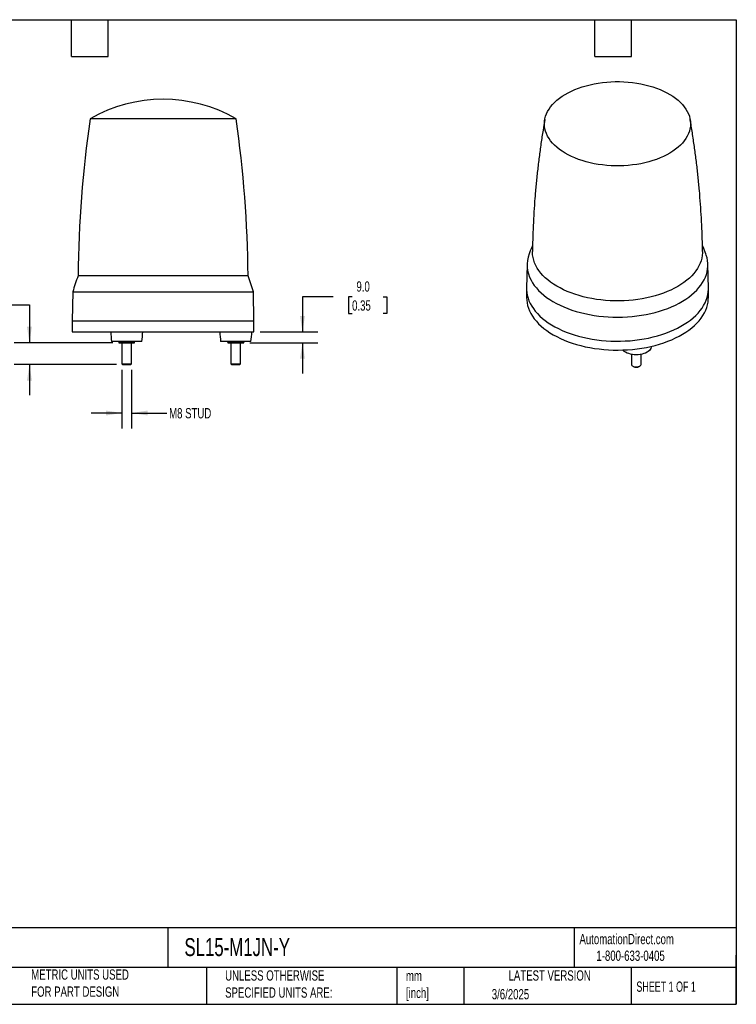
# Model space of a CAD drawing. Header units: millimetres. Extents: x 25 to 1092, y 25 to 838.
# Tile 2 of 2: x 501 to 1092, y 25 to 838. Entities that reach past the tile are written whole.
import ezdxf

# ---------------------------------------------------------------- set-up
doc = ezdxf.new("R2010")
doc.units = ezdxf.units.MM
doc.header["$LTSCALE"] = 4
doc.linetypes.add('SLD-Solid', pattern=[0])
doc.layers.add('DIMENSIONS', color=140, linetype='SLD-Solid', lineweight=25)
doc.layers.add('TEXT', color=140, linetype='SLD-Solid', lineweight=25)
doc.styles.add('SLDTEXTSTYLE0', font='TXT', dxfattribs={"width": 0.7})
doc.styles.add('SLDTEXTSTYLE1', font='TXT', dxfattribs={"width": 0.65})
doc.dimstyles.new('SLDDIMSTYLE1', dxfattribs={"dimtxt": 8.632031, "dimasz": 13.208, "dimexe": 0, "dimexo": 0.0625, "dimgap": 2.158008, "dimtad": 0, "dimtih": 1, "dimtoh": 1, "dimrnd": 1e-09, "dimzin": 12, "dimdsep": 46, "dimtxsty": 'SLDTEXTSTYLE0', "dimsah": 1, "dimcen": 0.09, "dimadec": 0, "dimazin": 3, "dimtfac": 1, "dimtmove": 0, "dimatfit": 0, "dimfxl": 0, "dimfrac": 2, "dimtolj": 1, "dimtzin": 12, "dimarcsym": 0})
doc.dimstyles.new('SLDDIMSTYLE2', dxfattribs={"dimtxt": 8.632031, "dimasz": 13.208, "dimexe": 0, "dimexo": 0.0625, "dimgap": 2.158008, "dimtad": 0, "dimtih": 1, "dimtoh": 1, "dimrnd": 1e-09, "dimzin": 4, "dimdsep": 46, "dimtxsty": 'SLDTEXTSTYLE0', "dimsah": 1, "dimcen": 0.09, "dimadec": 0, "dimazin": 1, "dimtfac": 1, "dimtmove": 0, "dimatfit": 0, "dimfxl": 0, "dimfrac": 2, "dimtolj": 1, "dimtzin": 12, "dimarcsym": 0})

# ---------------------------------------------------------------- blocks, each defined once
blk = doc.blocks.new('_D_2')
at = {"layer": 'DIMENSIONS'}
for p, q in [((585.24, 549.12), (585.24, 500.81)), ((593.24, 549.12), (593.24, 500.81)), ((585.24, 513.51), (559.84, 513.51)), ((593.24, 513.51), (622.28, 513.51))]:
    blk.add_line(p, q, dxfattribs=at)
for points in [[(585.24, 513.51), (572.03, 515.54), (572.03, 511.47)], [(593.24, 513.51), (606.44, 511.47), (606.44, 515.54)]]:
    blk.add_solid(points, dxfattribs=at)
at = {"layer": 'DIMENSIONS', "insert": (624.21, 517.56), "char_height": 8.467, "attachment_point": 1, "style": 'SLDTEXTSTYLE0'}
blk.add_mtext('M8 STUD', dxfattribs=at)
blk = doc.blocks.new('_D_3')
at = {"layer": 'DIMENSIONS'}
for p, q in [((442.35, 602.71), (439.45, 602.71)), ((439.45, 602.71), (439.45, 589)), ((468, 602.71), (470.9, 602.71)), ((470.9, 602.71), (470.9, 589)), ((483.56, 602.71), (508.96, 602.71)), ((508.96, 602.71), (508.96, 571.51)), ((439.45, 589), (442.35, 589)), ((470.9, 589), (468, 589)), ((577.66, 571.51), (496.26, 571.51)), ((580.85, 553.51), (496.26, 553.51)), ((508.96, 553.51), (508.96, 528.11))]:
    blk.add_line(p, q, dxfattribs=at)
for points in [[(508.96, 571.51), (510.99, 584.71), (506.93, 584.71)], [(508.96, 553.51), (506.93, 540.3), (510.99, 540.3)]]:
    blk.add_solid(points, dxfattribs=at)
at = {"layer": 'DIMENSIONS', "char_height": 8.467, "attachment_point": 1, "style": 'SLDTEXTSTYLE0'}
for s, insert in [('18.0', (442.35, 615.56)), ('0.71', (442.35, 599.91))]:
    blk.add_mtext(s, dxfattribs=dict(at, insert=insert))
blk = doc.blocks.new('_D_4')
at = {"layer": 'DIMENSIONS'}
for p, q in [((759.64, 609.31), (734.24, 609.31)), ((734.24, 609.31), (734.24, 580.51)), ((775.19, 609.31), (772.3, 609.31)), ((772.3, 609.31), (772.3, 595.59)), ((800.85, 609.31), (803.74, 609.31)), ((803.74, 609.31), (803.74, 595.59)), ((772.3, 595.59), (775.19, 595.59)), ((803.74, 595.59), (800.85, 595.59)), ((699.32, 580.51), (746.94, 580.51)), ((690.82, 571.51), (746.94, 571.51)), ((734.24, 571.51), (734.24, 546.11))]:
    blk.add_line(p, q, dxfattribs=at)
for points in [[(734.24, 580.51), (736.27, 593.71), (732.2, 593.71)], [(734.24, 571.51), (732.2, 558.3), (736.27, 558.3)]]:
    blk.add_solid(points, dxfattribs=at)
at = {"layer": 'DIMENSIONS', "char_height": 8.467, "attachment_point": 1, "style": 'SLDTEXTSTYLE0'}
for s, insert in [('9.0', (778.78, 622.16)), ('0.35', (775.19, 606.51))]:
    blk.add_mtext(s, dxfattribs=dict(at, insert=insert))

msp = doc.modelspace()

# ---------------------------------------------------------------- linework, layer by layer
for p, q in [((679.482742, 756.286727), (558.989432, 756.286727)), ((919.583083, 636.232648), (919.164194, 616.638653)), ((1069.152771, 616.638653), (1068.733882, 636.232648)), ((586.279613, 626.832226), (549.071281, 626.832226)), ((689.400893, 626.832226), (586.279613, 626.832226)), ((544.655009, 613.506475), (544.236087, 589.506475)), ((544.655009, 613.506475), (693.817165, 613.506475)), ((694.236087, 589.506475), (693.817165, 613.506475)), ((919.158482, 616.104347), (919.158482, 608.75548)), ((1069.158482, 608.75548), (1069.158482, 616.104347)), ((544.236087, 589.506475), (544.236087, 580.506475)), ((544.236087, 589.506475), (694.236087, 589.506475)), ((694.236087, 580.506475), (694.236087, 589.506475)), ((544.236087, 580.506475), (694.236087, 580.506475)), ((582.986087, 572.506475), (576.736087, 572.506475)), ((582.736087, 572.506475), (582.736087, 572.087032)), ((601.736087, 572.506475), (582.986087, 572.506475)), ((585.236087, 571.506475), (585.236087, 554.196975)), ((589.236087, 572.506475), (589.236087, 572.087032)), ((593.236087, 554.196975), (593.236087, 571.506475)), ((595.736087, 572.087032), (595.736087, 572.506475)), ((691.736087, 572.506475), (666.736087, 572.506475)), ((672.736087, 572.087032), (672.736087, 572.506475)), ((675.236087, 571.506475), (675.236087, 554.196975)), ((679.236087, 572.506475), (679.236087, 572.087032)), ((683.236087, 554.196975), (683.236087, 571.506475)), ((685.736087, 572.506475), (685.736087, 572.087032)), ((1005.687625, 561.929471), (1005.687625, 553.815673)), ((1013.687625, 553.815673), (1013.687625, 561.929471)), ((1022.131523, 568.103911), (1022.20035, 568.621025)), ((585.236087, 554.196975), (585.926587, 553.506475)), ((585.236087, 554.196975), (593.236087, 554.196975)), ((585.926587, 553.506475), (592.545587, 553.506475)), ((592.545587, 553.506475), (593.236087, 554.196975)), ((675.236087, 554.196975), (675.926587, 553.506475)), ((675.236087, 554.196975), (683.236087, 554.196975)), ((675.926587, 553.506475), (682.545587, 553.506475)), ((682.545587, 553.506475), (683.236087, 554.196975)), ((1006.858738, 552.183122), (1007.347075, 551.90112)), ((1012.028175, 551.90112), (1012.516512, 552.183122))]:
    msp.add_line(p, q)
at = {"flags": 128}
for points in [[(936.539745, 742.127283), (935.598337, 744.115623), (934.862623, 746.132666), (934.335188, 748.171328), (934.017885, 750.224446), (933.911827, 752.284811), (934.017388, 754.345184), (934.334197, 756.398328), (934.861141, 758.437031), (935.596369, 760.454134), (936.537299, 762.44255), (937.680625, 764.395294), (939.022331, 766.305509), (940.557706, 768.166484), (942.281355, 769.971683), (944.187224, 771.714764), (946.268619, 773.389606), (948.518229, 774.990324), (950.928152, 776.511297), (953.489924, 777.947183), (956.194545, 779.292936), (959.032515, 780.543831), (961.993867, 781.695474), (965.068199, 782.74382), (968.244711, 783.685185), (971.512246, 784.516264), (974.859327, 785.234137), (978.274197, 785.836283), (981.744861, 786.320587), (985.259128, 786.685347), (988.804654, 786.929283), (992.368987, 787.051537), (995.939604, 787.05168), (999.503966, 786.929712), (1003.049551, 786.686061), (1006.563906, 786.321583), (1010.034687, 785.837558), (1013.449702, 785.235686), (1016.796955, 784.518081), (1020.064691, 783.687265), (1023.241429, 782.746154), (1026.316013, 781.698056), (1029.277643, 780.546651), (1032.115915, 779.295984), (1034.82086, 777.950447), (1037.382977, 776.514768), (1039.793267, 774.993988), (1042.043262, 773.39345), (1044.125061, 771.718776), (1046.03135, 769.975847), (1047.755434, 768.170787), (1049.291256, 766.309935), (1050.633423, 764.399828), (1051.777219, 762.447175), (1052.718628, 760.458835), (1053.454342, 758.441791), (1053.981777, 756.40313), (1054.29908, 754.350011), (1054.405138, 752.289647), (1054.299577, 750.229274), (1053.982768, 748.17613), (1053.455824, 746.137426), (1052.720596, 744.120324), (1051.779666, 742.131908), (1050.63634, 740.179163), (1049.294634, 738.268949), (1047.759259, 736.407973), (1046.03561, 734.602775), (1044.129741, 732.859693), (1042.048346, 731.184852), (1039.798736, 729.584133), (1037.388813, 728.06316), (1034.827041, 726.627275), (1032.12242, 725.281521), (1029.28445, 724.030626), (1026.323098, 722.878984), (1023.248766, 721.830638), (1020.072254, 720.889273), (1016.804719, 720.058194), (1013.457638, 719.340321), (1010.042768, 718.738175), (1006.572104, 718.253871), (1003.057837, 717.889111), (999.51231, 717.645175), (995.947978, 717.522921), (992.377361, 717.522777), (988.812999, 717.644746), (985.267414, 717.888397), (981.753059, 718.252875), (978.282278, 718.7369), (974.867263, 719.338772), (971.520009, 720.056376), (968.252274, 720.887193), (965.075535, 721.828303), (962.000952, 722.876402), (959.039322, 724.027807), (956.20105, 725.278474), (953.496105, 726.624011), (950.933988, 728.05969), (948.523698, 729.58047), (946.273703, 731.181008), (944.191904, 732.855682), (942.285615, 734.598611), (940.561531, 736.403671), (939.025709, 738.264523), (937.683542, 740.17463), (936.539745, 742.127283)], [(922.83058, 623.124035), (924.091218, 620.950347), (925.550469, 618.818471), (927.204197, 616.734452), (929.047714, 614.704196), (931.075795, 612.733459), (933.282691, 610.827827), (935.662145, 608.992702), (938.207414, 607.233285), (940.911282, 605.554564), (943.766085, 603.961297), (946.763731, 602.458001), (949.895722, 601.048936), (953.153181, 599.738098), (956.526874, 598.529201), (960.007238, 597.425672), (963.584407, 596.43064), (967.248242, 595.546925), (970.988357, 594.777033), (974.79415, 594.123144), (978.654833, 593.587113), (982.559464, 593.17046), (986.496972, 592.874365), (990.456199, 592.699668), (994.425919, 592.646863), (998.394882, 592.716102), (1002.351836, 592.907186), (1006.285565, 593.219575), (1010.184919, 593.652383), (1014.038844, 594.204384), (1017.836416, 594.874012), (1021.56687, 595.65937), (1025.219632, 596.55823), (1028.784348, 597.568047), (1032.250913, 598.685956), (1035.609501, 599.908789), (1038.850592, 601.23308), (1041.964998, 602.655075), (1044.943891, 604.170743), (1047.778828, 605.775788), (1050.461771, 607.465661), (1052.985117, 609.23557), (1055.341713, 611.080499), (1057.524878, 612.995219), (1059.528424, 614.974302), (1061.346672, 617.012138), (1062.974467, 619.10295), (1064.407197, 621.240812), (1065.640798, 623.419664), (1066.671776, 625.63333), (1067.497206, 627.875535), (1068.11475, 630.139923), (1068.522657, 632.420075), (1068.71977, 634.709528), (1068.705532, 637.001792), (1068.479981, 639.290371), (1068.043759, 641.568775), (1067.3981, 643.830548), (1066.97775, 645.004288)], [(1014.655255, 607.843878), (1010.960158, 607.255518), (1007.214919, 606.784525), (1003.430714, 606.432304), (999.618838, 606.199906), (995.790665, 606.088026), (991.957621, 606.096996), (988.131146, 606.226791), (984.322658, 606.477023), (980.543525, 606.846944), (976.805024, 607.335452), (973.118312, 607.941088), (969.494392, 608.662044), (965.94408, 609.49617), (962.477971, 610.440975), (959.106409, 611.493641), (955.839456, 612.651025), (952.686862, 613.909673), (949.658035, 615.265829), (946.762016, 616.715446), (944.007446, 618.254198), (941.402546, 619.877492), (938.955091, 621.580484), (936.672385, 623.358091), (934.56124, 625.205009), (932.627956, 627.115725), (930.878304, 629.084537), (929.317504, 631.105569), (927.950216, 633.17279), (926.780518, 635.280031), (925.811904, 637.421002), (925.047262, 639.589314), (924.488875, 641.778496), (924.13841, 643.982014), (923.996913, 646.193293), (923.995992, 646.911446)], [(1064.320967, 646.911895), (1064.312282, 645.86491), (1064.139732, 643.654366), (1063.758331, 641.45256), (1063.169216, 639.266064), (1062.374146, 637.101402), (1061.375494, 634.965035), (1060.176239, 632.863339), (1058.779962, 630.802585), (1057.190829, 628.788925), (1055.413583, 626.828367), (1053.453527, 624.926763), (1051.316512, 623.089787), (1049.008914, 621.322923), (1046.537622, 619.631442), (1043.910009, 618.020394), (1041.133918, 616.494586), (1038.217634, 615.058571), (1035.169861, 613.716636), (1031.999693, 612.472785), (1028.716592, 611.330731), (1025.330356, 610.293881), (1021.851092, 609.36533), (1018.289181, 608.547849), (1014.655255, 607.843878)], [(919.164194, 616.638653), (919.173183, 615.247133), (919.356048, 612.963784), (919.747401, 610.689187), (920.34615, 608.429684), (921.150628, 606.191572), (922.158592, 603.981088), (923.367233, 601.804394), (924.773181, 599.667556), (926.372519, 597.576531), (928.160788, 595.537146), (930.133005, 593.555086), (932.283672, 591.635874), (934.606795, 589.784861), (937.0959, 588.007204), (939.744048, 586.30786), (942.543859, 584.691563), (945.487529, 583.16282), (948.566854, 581.72589), (951.773251, 580.384779), (955.097784, 579.143226), (958.531185, 578.004689), (962.063886, 576.972343), (965.686041, 576.049065), (969.387553, 575.237429), (973.158106, 574.539695), (976.987191, 573.95781), (980.864136, 573.493395), (984.778134, 573.147744), (988.718277, 572.921821), (992.673583, 572.816256), (996.633027, 572.831342), (1000.585575, 572.967037), (1004.520209, 573.222964), (1008.425963, 573.59841), (1012.291951, 574.092327), (1016.107398, 574.703338), (1019.861669, 575.429742), (1023.544301, 576.269514), (1027.145029, 577.220312), (1030.653818, 578.279487), (1034.060888, 579.444087), (1037.356743, 580.710865), (1040.532196, 582.076291), (1043.578398, 583.53656), (1046.486857, 585.087601), (1049.249468, 586.725091), (1051.85853, 588.444466), (1054.306772, 590.240935), (1056.58737, 592.109489), (1058.693967, 594.044922), (1060.620693, 596.041838), (1062.362176, 598.094672), (1063.913564, 600.197702), (1065.270531, 602.345066), (1066.429296, 604.53078), (1067.38663, 606.748752), (1068.139864, 608.9928), (1068.686898, 611.256669), (1069.026208, 613.534049), (1069.156849, 615.818593), (1069.152771, 616.638653)], [(919.158482, 608.75548), (919.238509, 606.755894), (919.525718, 604.476127), (920.020942, 602.208287), (920.7228, 599.958695), (921.629337, 597.733622), (922.738025, 595.539268), (924.045775, 593.381751), (925.548942, 591.267083), (927.243336, 589.201158), (929.124235, 587.189734), (931.186395, 585.238418), (933.42407, 583.352648), (935.831023, 581.537681), (938.400545, 579.798574), (941.125474, 578.140176)], [(941.125474, 578.140176), (943.998216, 576.567108), (947.010763, 575.083754), (950.154719, 573.69425), (953.421322, 572.402468), (956.801467, 571.212008), (960.285732, 570.126188), (963.864407, 569.148036), (967.527517, 568.280276), (971.264852, 567.525328), (975.065996, 566.885296), (978.920354, 566.361963), (982.817183, 565.956789), (986.745623, 565.670902), (990.694723, 565.5051), (994.653478, 565.459845), (998.610853, 565.535262), (1002.555818, 565.731141), (1006.477379, 566.046938), (1010.364604, 566.48177), (1014.206661, 567.034427), (1017.992839, 567.703368), (1021.712587, 568.486729), (1025.355536, 569.382326), (1028.911534, 570.387663), (1032.370669, 571.499937), (1035.723299, 572.71605), (1038.960081, 574.032611), (1042.071993, 575.445951), (1045.050361, 576.952131), (1047.886885, 578.546952), (1050.573657, 580.22597), (1053.103191, 581.984505), (1055.468435, 583.817655), (1057.662797, 585.720311), (1059.680162, 587.687171), (1061.514905, 589.712752), (1063.161915, 591.791408), (1064.616599, 593.917346), (1065.874904, 596.084641), (1066.933322, 598.287251), (1067.788904, 600.519039), (1068.439265, 602.773783), (1068.882592, 605.045198), (1069.117649, 607.326956), (1069.158482, 608.75548)], [(1012.922863, 561.795913), (1011.319203, 561.611765), (1009.687625, 561.55003), (1008.056048, 561.611765), (1006.452387, 561.795913), (1004.904082, 562.099323), (1003.437625, 562.516804), (1002.078107, 563.041213), (1000.84879, 563.663576), (999.770708, 564.373246), (998.862308, 565.158079), (998.513389, 565.531952)], [(1022.1361, 568.111606), (1022.080686, 567.824237), (1021.761698, 566.898464), (1021.236119, 566.004646), (1020.512943, 565.158079), (1019.604542, 564.373246), (1018.52646, 563.663576), (1017.297143, 563.041213), (1015.937625, 562.516804), (1014.471168, 562.099323), (1012.922863, 561.795913)], [(1005.687625, 553.815673), (1005.770263, 553.348722), (1006.062394, 552.839784), (1006.549962, 552.383456), (1007.206683, 552.004339), (1007.997152, 551.722871), (1008.878755, 551.554228), (1009.803964, 551.507499), (1010.722901, 551.585204), (1011.586027, 551.783155), (1012.346809, 552.090679), (1012.964233, 552.491198), (1013.405015, 552.96312), (1013.645392, 553.481003), (1013.687625, 553.815673)]]:
    msp.add_lwpolyline(points, dxfattribs=at)
for centre, radius, start, end in [((619.236087, 652.506475), 120, 59.863918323, 120.136081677), ((1549.005122, 615.329527), 1000, 171.896760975, 179.340929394), ((-310.532948, 615.329527), 1000, 0.659070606, 8.103239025), ((945.557921, 635.664091), 25.957369, 158.910518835, 208.888191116), ((831.554155, 525.820219), 300, 160.323645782, 163.005043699), ((406.918019, 525.820219), 300, 16.994956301, 19.676354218), ((675.925121, 585.216141), 100, 182.699438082, 187.301851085), ((502.547053, 585.216141), 100, 352.698148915, 357.300561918), ((765.925121, 585.216141), 100, 182.699438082, 187.301851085), ((592.547053, 585.216141), 100, 352.698148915, 357.300561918), ((1009.687625, 556.34348), 5.021229, 242.216559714, 297.783440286)]:
    msp.add_arc(centre, radius, start, end)
for points, knots in [([(934.234828, 755.794979), (933.729322, 752.882637), (932.581478, 746.269635), (931.00596, 735.896337), (929.471149, 724.688965), (928.12496, 713.435751), (926.961553, 702.145022), (925.984419, 690.822548), (925.192269, 679.474775), (924.592254, 668.107738), (924.181077, 657.252038), (924.062213, 650.18399), (924.007193, 646.91234)], [0, 0, 0, 0, 0.0814232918, 0.1848864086, 0.2884308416, 0.3920415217, 0.4957040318, 0.59940453, 0.7031296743, 0.8068665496, 0.9106025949, 1, 1, 1, 1]), ([(1064.297956, 646.911578), (1064.28036, 648.544042), (1064.221888, 653.96868), (1063.924277, 663.177698), (1063.411436, 674.529933), (1062.7014, 685.857862), (1061.80912, 697.155694), (1060.732354, 708.417393), (1059.472199, 719.636552), (1058.034801, 730.808469), (1056.404083, 741.921956), (1055.083351, 750.250527), (1054.249995, 754.85658), (1054.080205, 755.79503)], [0, 0, 0, 0, 0.0446011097, 0.148208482, 0.2517511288, 0.3552171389, 0.4585944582, 0.5618708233, 0.6650336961, 0.7680701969, 0.8709670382, 0.9737104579, 1, 1, 1, 1]), ([(924.10557, 651.815432), (923.569313, 650.560261), (922.611925, 648.319385), (921.748885, 646.026204), (921.369255, 645.017492)], [0, 0, 0, 0, 0.560125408, 1, 1, 1, 1]), ([(1066.97482, 645.004288), (1066.255879, 646.870118), (1065.378132, 649.148088), (1064.410145, 651.373795), (1064.235013, 651.77648)], [0, 0, 0, 0, 0.8190754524, 1, 1, 1, 1]), ([(585.986087, 571.506475), (585.43407, 571.506475), (584.887539, 571.561504), (583.803659, 571.763674), (583.265749, 571.910478), (582.736087, 572.087032)], [0, 0, 0, 0, 0.5, 0.5, 1, 1, 1, 1]), ([(582.736087, 572.087032), (582.736087, 571.910732), (582.736087, 571.764233), (582.736087, 571.561403), (582.736087, 571.506475), (582.736087, 571.506475)], [0, 0, 0, 0, 0.5, 0.5, 1, 1, 1, 1]), ([(582.736087, 571.506475), (582.736087, 571.506475), (582.804863, 571.506475), (583.095051, 571.506475), (583.316644, 571.506475), (583.8972, 571.506475), (584.255803, 571.506475), (585.06603, 571.506475), (585.51699, 571.506475), (585.986087, 571.506475)], [0, 0, 0, 0, 0.25, 0.25, 0.5, 0.5, 0.75, 0.75, 1, 1, 1, 1]), ([(589.236087, 572.087032), (588.707188, 571.910732), (588.171136, 571.764233), (587.084471, 571.561403), (586.536843, 571.506475), (585.986087, 571.506475)], [0, 0, 0, 0, 0.5, 0.5, 1, 1, 1, 1]), ([(585.986087, 571.506475), (586.455184, 571.506475), (586.97492, 571.506475), (588.075335, 571.506475), (588.65553, 571.506475), (589.816644, 571.506475), (590.396839, 571.506475), (591.497254, 571.506475), (592.01699, 571.506475), (592.486087, 571.506475)], [0, 0, 0, 0, 0.25, 0.25, 0.5, 0.5, 0.75, 0.75, 1, 1, 1, 1]), ([(592.486087, 571.506475), (591.93407, 571.506475), (591.387539, 571.561504), (590.303659, 571.763674), (589.765749, 571.910478), (589.236087, 572.087032)], [0, 0, 0, 0, 0.5, 0.5, 1, 1, 1, 1]), ([(595.736087, 572.087032), (595.207188, 571.910732), (594.671136, 571.764233), (593.584471, 571.561403), (593.036843, 571.506475), (592.486087, 571.506475)], [0, 0, 0, 0, 0.5, 0.5, 1, 1, 1, 1]), ([(592.486087, 571.506475), (592.955184, 571.506475), (593.406144, 571.506475), (594.216371, 571.506475), (594.574974, 571.506475), (595.15553, 571.506475), (595.377123, 571.506475), (595.667311, 571.506475), (595.736087, 571.506475), (595.736087, 571.506475)], [0, 0, 0, 0, 0.25, 0.25, 0.5, 0.5, 0.75, 0.75, 1, 1, 1, 1]), ([(595.736087, 571.506475), (595.736087, 571.506475), (595.736087, 571.561504), (595.736087, 571.763674), (595.736087, 571.910478), (595.736087, 572.087032)], [0, 0, 0, 0, 0.5, 0.5, 1, 1, 1, 1]), ([(675.986087, 571.506475), (675.43407, 571.506475), (674.887539, 571.561504), (673.803659, 571.763674), (673.265749, 571.910478), (672.736087, 572.087032)], [0, 0, 0, 0, 0.5, 0.5, 1, 1, 1, 1]), ([(672.736087, 572.087032), (672.736087, 571.910732), (672.736087, 571.764233), (672.736087, 571.561403), (672.736087, 571.506475), (672.736087, 571.506475)], [0, 0, 0, 0, 0.5, 0.5, 1, 1, 1, 1]), ([(672.736087, 571.506475), (672.736087, 571.506475), (672.804863, 571.506475), (673.095051, 571.506475), (673.316644, 571.506475), (673.8972, 571.506475), (674.255803, 571.506475), (675.06603, 571.506475), (675.51699, 571.506475), (675.986087, 571.506475)], [0, 0, 0, 0, 0.25, 0.25, 0.5, 0.5, 0.75, 0.75, 1, 1, 1, 1]), ([(679.236087, 572.087032), (678.707188, 571.910732), (678.171136, 571.764233), (677.084471, 571.561403), (676.536843, 571.506475), (675.986087, 571.506475)], [0, 0, 0, 0, 0.5, 0.5, 1, 1, 1, 1]), ([(675.986087, 571.506475), (676.455184, 571.506475), (676.97492, 571.506475), (678.075335, 571.506475), (678.65553, 571.506475), (679.816644, 571.506475), (680.396839, 571.506475), (681.497254, 571.506475), (682.01699, 571.506475), (682.486087, 571.506475)], [0, 0, 0, 0, 0.25, 0.25, 0.5, 0.5, 0.75, 0.75, 1, 1, 1, 1]), ([(682.486087, 571.506475), (681.93407, 571.506475), (681.387539, 571.561504), (680.303659, 571.763674), (679.765749, 571.910478), (679.236087, 572.087032)], [0, 0, 0, 0, 0.5, 0.5, 1, 1, 1, 1]), ([(685.736087, 572.087032), (685.207188, 571.910732), (684.671136, 571.764233), (683.584471, 571.561403), (683.036843, 571.506475), (682.486087, 571.506475)], [0, 0, 0, 0, 0.5, 0.5, 1, 1, 1, 1]), ([(682.486087, 571.506475), (682.955184, 571.506475), (683.406144, 571.506475), (684.216371, 571.506475), (684.574974, 571.506475), (685.15553, 571.506475), (685.377123, 571.506475), (685.667311, 571.506475), (685.736087, 571.506475), (685.736087, 571.506475)], [0, 0, 0, 0, 0.25, 0.25, 0.5, 0.5, 0.75, 0.75, 1, 1, 1, 1]), ([(685.736087, 571.506475), (685.736087, 571.506475), (685.736087, 571.561504), (685.736087, 571.763674), (685.736087, 571.910478), (685.736087, 572.087032)], [0, 0, 0, 0, 0.5, 0.5, 1, 1, 1, 1])]:
    msp.add_open_spline(points, degree=3, knots=knots)
at = {"layer": 'TEXT'}
for p, q in [((25.4, 838.2), (1092.2, 838.2)), ((543.56, 807.72), (543.56, 838.2)), ((574.04, 807.72), (574.04, 838.2)), ((975.36, 807.72), (975.36, 838.2)), ((1005.84, 807.72), (1005.84, 838.2)), ((1092.2, 838.2), (1092.2, 25.4)), ((543.56, 807.72), (574.04, 807.72)), ((975.36, 807.72), (1005.84, 807.72)), ((1092.2, 88.504431), (25.4, 88.504431)), ((623.035582, 88.504431), (623.035582, 55.88)), ((958.30151, 88.504431), (958.30151, 55.88)), ((1092.2, 25.4), (1092.2, 66.04)), ((1092.2, 55.88), (25.4, 55.88)), ((655.120709, 55.88), (655.120709, 25.4)), ((812.097218, 55.88), (812.097218, 25.4)), ((867.24839, 55.88), (867.24839, 25.4)), ((1005.394996, 55.88), (1005.394996, 25.4)), ((25.4, 25.4), (1092.2, 25.4))]:
    msp.add_line(p, q, dxfattribs=at)

# ---------------------------------------------------------------- texts
for s, insert, char_height, attachment_point, style in [('AutomationDirect.com', (962.779835, 83.506125), 8.46666667, 1, 'SLDTEXTSTYLE0'), ('SL15-M1JN-Y', (636.830888, 80.025548), 14.81666667, 1, 'SLDTEXTSTYLE0'), ('1-800-633-0405', (976.766319, 69.748095), 8.46666667, 1, 'SLDTEXTSTYLE0'), ('METRIC UNITS USED ^JFOR PART DESIGN', (510.417338, 54.223531), 8.46666667, 1, 'SLDTEXTSTYLE0'), ('UNLESS OTHERWISE ^JSPECIFIED UNITS ARE:', (670.431652, 53.442035), 8.46666667, 1, 'SLDTEXTSTYLE0'), ('mm^J[inch]', (819.628677, 53.188756), 8.4666667, 1, 'SLDTEXTSTYLE0'), ('LATEST VERSION', (938.208526, 53.455975), 8.46666667, 2, 'SLDTEXTSTYLE0'), ('SHEET 1 OF 1', (1009.765143, 44.205962), 8.46666667, 1, 'SLDTEXTSTYLE1'), ('3/6/2025', (890.451234, 37.988479), 8.4666667, 1, 'SLDTEXTSTYLE0')]:
    msp.add_mtext(s, dxfattribs=dict(at, insert=insert, char_height=char_height, attachment_point=attachment_point, style=style))

# ---------------------------------------------------------------- dimensions: what is measured, and where the dimension line sits
at = {"layer": 'DIMENSIONS'}
for base, p1, p2, picture, middle in [((734.236087, 580.506475), (685.736087, 571.506475), (694.236087, 580.506475), '_D_4', (734.236087, 609.313033)), ((508.959488, 571.506475), (585.926587, 553.506475), (582.736087, 571.506475), '_D_3', (508.959488, 602.714427))]:
    dim = msp.add_linear_dim(base=base, p1=p1, p2=p2, angle=90, dimstyle='SLDDIMSTYLE2', dxfattribs=at)
    dim.commit()
    dim.dimension.update_dxf_attribs({"geometry": picture, "text_midpoint": middle, "dimtype": 160})
dim = msp.add_linear_dim(base=(585.236087, 513.506475), p1=(593.236087, 554.196975), p2=(585.236087, 554.196975), text='M8 STUD', dimstyle='SLDDIMSTYLE1', dxfattribs=at)
dim.commit()
dim.dimension.update_dxf_attribs({"geometry": '_D_2', "text_midpoint": (650.364939, 513.506475), "dimtype": 160})

doc.saveas('drawing.dxf')
